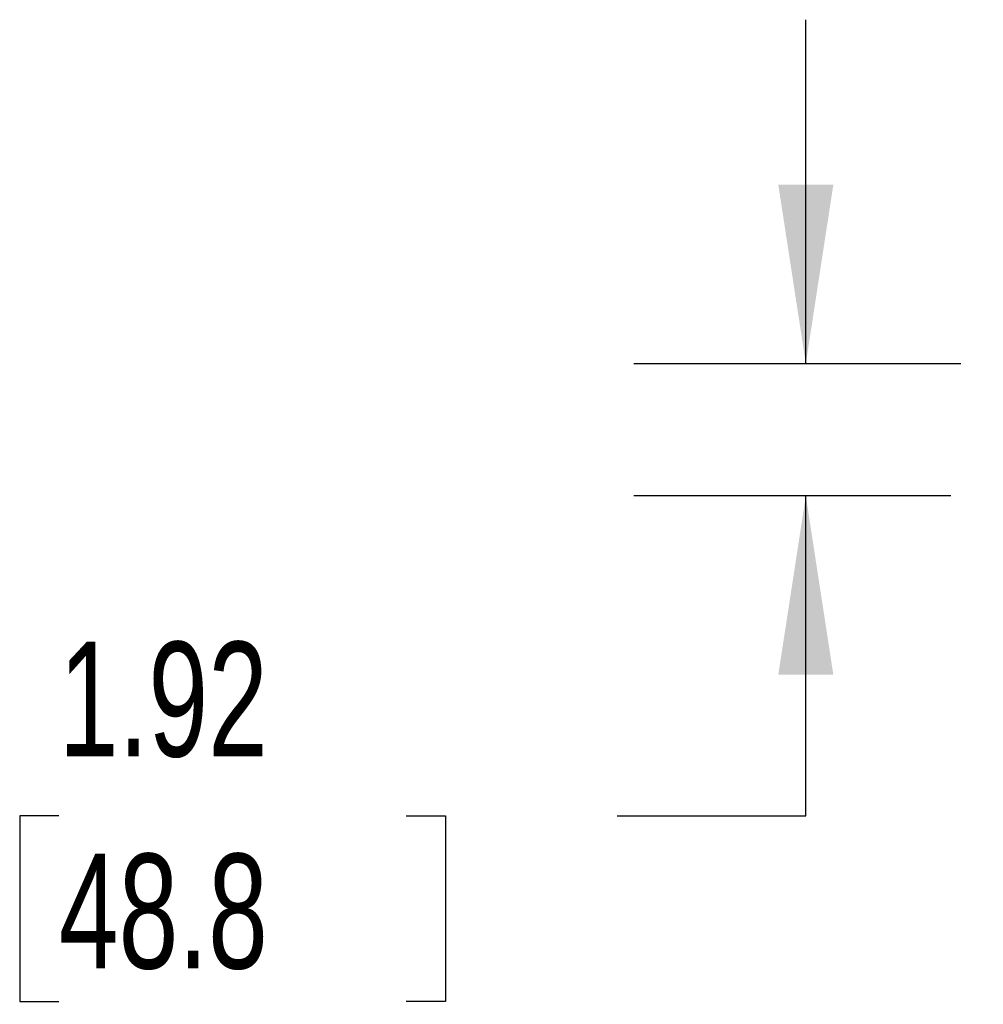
# Model space of a CAD drawing. Header units: inches. Extents: x 0.2 to 10.8, y 0.2 to 8.2.
# Tile 3 of 156: x 2.122 to 2.822, y 1.854 to 2.569. Entities that reach past the tile are written whole.
import ezdxf

# ---------------------------------------------------------------- set-up
doc = ezdxf.new("R2010")
doc.units = ezdxf.units.IN
doc.header["$MEASUREMENT"] = 0
doc.layers.add('DIMENSIONS', color=140, linetype='Continuous')
doc.styles.add('SLDTEXTSTYLE0', font='TXT', dxfattribs={"width": 0.7})
doc.dimstyles.new('SLDDIMSTYLE1', dxfattribs={"dimtxt": 0.084961, "dimasz": 0.13, "dimexe": 0, "dimexo": 0.0625, "dimgap": 0.02124, "dimtad": 0, "dimtih": 1, "dimtoh": 1, "dimlfac": 20, "dimrnd": 1e-09, "dimzin": 12, "dimdsep": 46, "dimtxsty": 'SLDTEXTSTYLE0', "dimsah": 1, "dimcen": 0.09, "dimadec": 0, "dimazin": 3, "dimtfac": 1, "dimtmove": 0, "dimatfit": 0, "dimfxl": 0, "dimfrac": 2, "dimtolj": 1, "dimtzin": 12, "dimarcsym": 0})

# ---------------------------------------------------------------- blocks, each defined once
blk = doc.blocks.new('_D_25')
at = {"layer": 'DIMENSIONS'}
for p, q in [((2.69311, 2.31937), (2.69311, 2.56937)), ((2.80587, 2.31937), (2.56811, 2.31937)), ((2.79857, 2.22333), (2.56811, 2.22333)), ((2.69311, 1.99083), (2.69311, 2.22333)), ((2.1503, 1.99083), (2.12177, 1.99083)), ((2.12177, 1.99083), (2.12177, 1.8558)), ((2.40277, 1.99083), (2.4313, 1.99083)), ((2.4313, 1.99083), (2.4313, 1.8558)), ((2.55594, 1.99083), (2.69311, 1.99083)), ((2.12177, 1.8558), (2.1503, 1.8558)), ((2.4313, 1.8558), (2.40277, 1.8558))]:
    blk.add_line(p, q, dxfattribs=at)
for points in [[(2.69311, 2.31937), (2.71311, 2.44937), (2.67311, 2.44937)], [(2.69311, 2.22333), (2.67311, 2.09333), (2.71311, 2.09333)]]:
    blk.add_solid(points, dxfattribs=at)
at = {"layer": 'DIMENSIONS', "char_height": 0.083333, "attachment_point": 1, "style": 'SLDTEXTSTYLE0'}
for s, insert in [('1.92', (2.1503, 2.11727)), ('48.8', (2.1503, 1.96322))]:
    blk.add_mtext(s, dxfattribs=dict(at, insert=insert))

msp = doc.modelspace()

# ---------------------------------------------------------------- dimensions: what is measured, and where the dimension line sits
at = {"layer": 'DIMENSIONS'}
dim = msp.add_linear_dim(base=(2.6931126, 2.3193671), p1=(2.84857, 2.2233341), p2=(2.8558723, 2.3193671), angle=90, dimstyle='SLDDIMSTYLE1', dxfattribs=at)
dim.commit()
dim.dimension.update_dxf_attribs({"geometry": '_D_25', "text_midpoint": (2.6931126, 1.9908325), "dimtype": 160})

doc.saveas('drawing.dxf')
